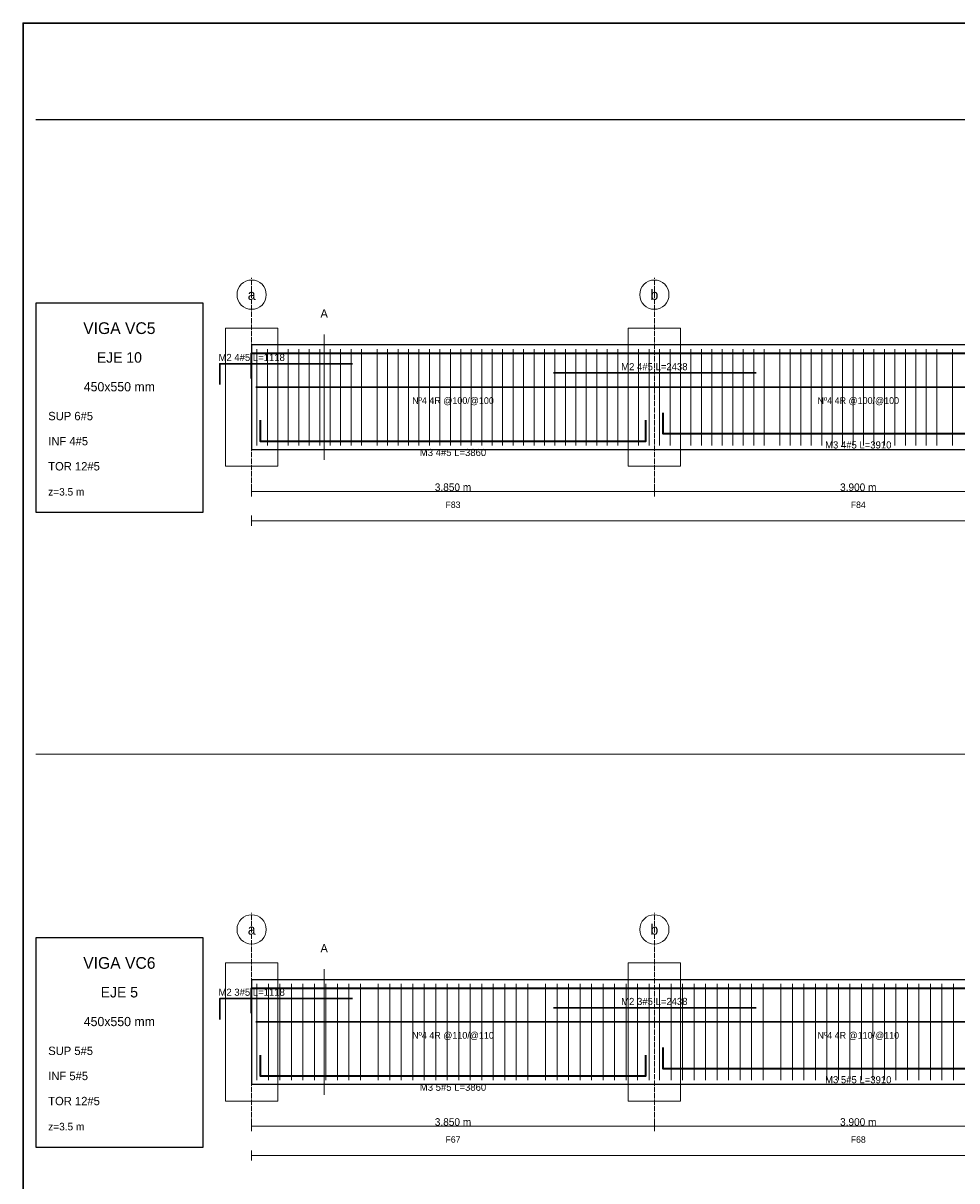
# Paper-space layout 'CARGA_02' of a CAD drawing. Header units: millimetres. Extents: x 7 to 700, y 7 to 493.
# Tile 3 of 5: x 7 to 230, y 216 to 493. Entities that reach past the tile are written whole.
import ezdxf
from ezdxf.enums import TextEntityAlignment as Align

# ---------------------------------------------------------------- set-up
doc = ezdxf.new("R2010")
doc.units = ezdxf.units.MM
doc.linetypes.add('DASHED', pattern=[1.524, 1.27, -0.254])
for name, color, linetype in [('ACERO_INF', 1, 'Continuous'), ('ACERO_SUP_APOYO', 5, 'Continuous'), ('ACERO_SUP_CONT', 4, 'Continuous'), ('ACERO_TORSION', 30, 'Continuous'), ('APOYOS', 9, 'Continuous'), ('CONTORNO', 7, 'Continuous'), ('CORTE', 6, 'Continuous'), ('COTAS', 3, 'Continuous'), ('EJES', 1, 'Continuous'), ('ESTRIBOS', 8, 'Continuous'), ('MARCO', 7, 'Continuous'), ('TEXTO', 7, 'Continuous')]:
    doc.layers.add(name, color=color, linetype=linetype)

psp = doc.layouts.new('CARGA_02')

# ---------------------------------------------------------------- linework, layer by layer
at = {"layer": 'ACERO_INF', "color": 1, "lineweight": 35}
for points in [[(159.88, 399.93), (159.88, 394.93), (253.38, 394.93), (253.38, 399.93)], [(63.62, 398.13), (63.62, 393.13), (155.88, 393.13), (155.88, 398.13)], [(63.62, 246.47), (63.62, 241.47), (155.88, 241.47), (155.88, 246.47)], [(159.88, 248.27), (159.88, 243.27), (253.38, 243.27), (253.38, 248.27)]]:
    psp.add_lwpolyline(points, dxfattribs=at)
at = {"layer": 'ACERO_SUP_APOYO', "color": 5, "lineweight": 30}
for points in [[(54, 406.63), (54, 411.63), (85.69, 411.63)], [(133.81, 409.43), (182.25, 409.43)], [(54, 254.97), (54, 259.97), (85.69, 259.97)], [(133.81, 257.77), (182.25, 257.77)]]:
    psp.add_lwpolyline(points, dxfattribs=at)
at = {"layer": 'ACERO_SUP_CONT', "color": 4, "lineweight": 35}
for points in [[(61.62, 408.13), (61.62, 414.13), (449.12, 414.13), (449.12, 408.13)], [(61.62, 256.47), (61.62, 262.47), (449.12, 262.47), (449.12, 256.47)]]:
    psp.add_lwpolyline(points, dxfattribs=at)
at = {"layer": 'ACERO_TORSION', "color": 30, "lineweight": 30}
for points in [[(62.62, 406.03), (448.12, 406.03)], [(62.62, 254.37), (448.12, 254.37)]]:
    psp.add_lwpolyline(points, dxfattribs=at)
at = {"layer": 'APOYOS', "color": 9, "lineweight": 15}
for points in [[(55.38, 387.13), (67.88, 387.13), (67.88, 420.13), (55.38, 420.13)], [(151.62, 387.13), (164.12, 387.13), (164.12, 420.13), (151.62, 420.13)], [(55.38, 235.47), (67.88, 235.47), (67.88, 268.47), (55.38, 268.47)], [(151.62, 235.47), (164.12, 235.47), (164.12, 268.47), (151.62, 268.47)]]:
    psp.add_lwpolyline(points, close=True, dxfattribs=at)
at = {"layer": 'CONTORNO', "color": 7, "lineweight": 25}
for points in [[(61.62, 391.13), (449.12, 391.13), (449.12, 416.13), (61.62, 416.13)], [(61.62, 239.47), (449.12, 239.47), (449.12, 264.47), (61.62, 264.47)]]:
    psp.add_lwpolyline(points, close=True, dxfattribs=at)
at = {"layer": 'CORTE', "color": 6, "lineweight": 13}
for p, q in [((78.95, 388.63), (78.95, 418.63)), ((78.95, 236.97), (78.95, 266.97))]:
    psp.add_line(p, q, dxfattribs=at)
at = {"layer": 'COTAS', "color": 3, "lineweight": 13}
for p, q in [((61.62, 379.93), (61.62, 382.33)), ((157.88, 379.93), (157.88, 382.33)), ((157.88, 379.93), (157.88, 382.33)), ((61.62, 381.13), (157.88, 381.13)), ((157.88, 381.13), (255.38, 381.13)), ((61.62, 372.93), (61.62, 375.33)), ((61.62, 374.13), (449.12, 374.13)), ((61.62, 228.27), (61.62, 230.67)), ((157.88, 228.27), (157.88, 230.67)), ((157.88, 228.27), (157.88, 230.67)), ((61.62, 229.47), (157.88, 229.47)), ((157.88, 229.47), (255.38, 229.47)), ((61.62, 221.27), (61.62, 223.67)), ((61.62, 222.47), (449.12, 222.47))]:
    psp.add_line(p, q, dxfattribs=at)
at = {"layer": 'EJES', "color": 1, "linetype": 'DASHED', "lineweight": 9}
for p, q in [((61.62, 380.13), (61.62, 432.13)), ((157.88, 380.13), (157.88, 432.13)), ((61.62, 228.47), (61.62, 280.47)), ((157.88, 228.47), (157.88, 280.47))]:
    psp.add_line(p, q, dxfattribs=at)
at = {"layer": 'EJES', "color": 1, "lineweight": 18}
for centre in [(61.62, 428.13), (157.88, 428.13), (61.62, 276.47), (157.88, 276.47)]:
    psp.add_circle(centre, 3.5, dxfattribs=at)
at = {"layer": 'ESTRIBOS', "color": 8, "lineweight": 9}
for p, q in [((62.88, 392.13), (62.88, 415.13)), ((65.38, 392.13), (65.38, 415.13)), ((67.88, 392.13), (67.88, 415.13)), ((70.38, 392.13), (70.38, 415.13)), ((72.88, 392.13), (72.88, 415.13)), ((75.38, 392.13), (75.38, 415.13)), ((77.88, 392.13), (77.88, 415.13)), ((80.38, 392.13), (80.38, 415.13)), ((82.88, 392.13), (82.88, 415.13)), ((85.38, 392.13), (85.38, 415.13)), ((87.88, 392.13), (87.88, 415.13)), ((91.62, 392.13), (91.62, 415.13)), ((94.12, 392.13), (94.12, 415.13)), ((96.62, 392.13), (96.62, 415.13)), ((99.12, 392.13), (99.12, 415.13)), ((101.62, 392.13), (101.62, 415.13)), ((104.12, 392.13), (104.12, 415.13)), ((106.62, 392.13), (106.62, 415.13)), ((109.12, 392.13), (109.12, 415.13)), ((111.62, 392.13), (111.62, 415.13)), ((114.12, 392.13), (114.12, 415.13)), ((116.62, 392.13), (116.62, 415.13)), ((119.12, 392.13), (119.12, 415.13)), ((121.62, 392.13), (121.62, 415.13)), ((124.12, 392.13), (124.12, 415.13)), ((126.62, 392.13), (126.62, 415.13)), ((129.12, 392.13), (129.12, 415.13)), ((131.62, 392.13), (131.62, 415.13)), ((134.12, 392.13), (134.12, 415.13)), ((136.62, 392.13), (136.62, 415.13)), ((139.12, 392.13), (139.12, 415.13)), ((141.62, 392.13), (141.62, 415.13)), ((144.12, 392.13), (144.12, 415.13)), ((146.62, 392.13), (146.62, 415.13)), ((149.12, 392.13), (149.12, 415.13)), ((151.62, 392.13), (151.62, 415.13)), ((154.12, 392.13), (154.12, 415.13)), ((156.62, 392.13), (156.62, 415.13)), ((159.12, 392.13), (159.12, 415.13)), ((161.62, 392.13), (161.62, 415.13)), ((164.12, 392.13), (164.12, 415.13)), ((166.62, 392.13), (166.62, 415.13)), ((169.12, 392.13), (169.12, 415.13)), ((171.62, 392.13), (171.62, 415.13)), ((174.12, 392.13), (174.12, 415.13)), ((176.62, 392.13), (176.62, 415.13)), ((179.12, 392.13), (179.12, 415.13)), ((181.62, 392.13), (181.62, 415.13)), ((184.12, 392.13), (184.12, 415.13)), ((187.88, 392.13), (187.88, 415.13)), ((190.38, 392.13), (190.38, 415.13)), ((192.88, 392.13), (192.88, 415.13)), ((195.38, 392.13), (195.38, 415.13)), ((197.88, 392.13), (197.88, 415.13)), ((200.38, 392.13), (200.38, 415.13)), ((202.88, 392.13), (202.88, 415.13)), ((205.38, 392.13), (205.38, 415.13)), ((207.88, 392.13), (207.88, 415.13)), ((210.38, 392.13), (210.38, 415.13)), ((212.88, 392.13), (212.88, 415.13)), ((215.38, 392.13), (215.38, 415.13)), ((217.88, 392.13), (217.88, 415.13)), ((220.38, 392.13), (220.38, 415.13)), ((222.88, 392.13), (222.88, 415.13)), ((225.38, 392.13), (225.38, 415.13)), ((229.12, 392.13), (229.12, 415.13)), ((62.88, 240.47), (62.88, 263.47)), ((65.62, 240.47), (65.62, 263.47)), ((68.38, 240.47), (68.38, 263.47)), ((71.12, 240.47), (71.12, 263.47)), ((73.88, 240.47), (73.88, 263.47)), ((76.62, 240.47), (76.62, 263.47)), ((79.38, 240.47), (79.38, 263.47)), ((82.12, 240.47), (82.12, 263.47)), ((84.88, 240.47), (84.88, 263.47)), ((87.62, 240.47), (87.62, 263.47)), ((91.88, 240.47), (91.88, 263.47)), ((94.62, 240.47), (94.62, 263.47)), ((97.38, 240.47), (97.38, 263.47)), ((100.12, 240.47), (100.12, 263.47)), ((102.88, 240.47), (102.88, 263.47)), ((105.62, 240.47), (105.62, 263.47)), ((108.38, 240.47), (108.38, 263.47)), ((111.12, 240.47), (111.12, 263.47)), ((113.88, 240.47), (113.88, 263.47)), ((116.62, 240.47), (116.62, 263.47)), ((119.38, 240.47), (119.38, 263.47)), ((122.12, 240.47), (122.12, 263.47)), ((124.88, 240.47), (124.88, 263.47)), ((127.62, 240.47), (127.62, 263.47)), ((131.88, 240.47), (131.88, 263.47)), ((134.62, 240.47), (134.62, 263.47)), ((137.38, 240.47), (137.38, 263.47)), ((140.12, 240.47), (140.12, 263.47)), ((142.88, 240.47), (142.88, 263.47)), ((145.62, 240.47), (145.62, 263.47)), ((148.38, 240.47), (148.38, 263.47)), ((151.12, 240.47), (151.12, 263.47)), ((153.88, 240.47), (153.88, 263.47)), ((156.62, 240.47), (156.62, 263.47)), ((159.12, 240.47), (159.12, 263.47)), ((161.88, 240.47), (161.88, 263.47)), ((164.62, 240.47), (164.62, 263.47)), ((167.38, 240.47), (167.38, 263.47)), ((170.12, 240.47), (170.12, 263.47)), ((172.88, 240.47), (172.88, 263.47)), ((175.62, 240.47), (175.62, 263.47)), ((178.38, 240.47), (178.38, 263.47)), ((181.12, 240.47), (181.12, 263.47)), ((183.88, 240.47), (183.88, 263.47)), ((188.12, 240.47), (188.12, 263.47)), ((190.88, 240.47), (190.88, 263.47)), ((193.62, 240.47), (193.62, 263.47)), ((196.38, 240.47), (196.38, 263.47)), ((199.12, 240.47), (199.12, 263.47)), ((201.88, 240.47), (201.88, 263.47)), ((204.62, 240.47), (204.62, 263.47)), ((207.38, 240.47), (207.38, 263.47)), ((210.12, 240.47), (210.12, 263.47)), ((212.88, 240.47), (212.88, 263.47)), ((215.62, 240.47), (215.62, 263.47)), ((218.38, 240.47), (218.38, 263.47)), ((221.12, 240.47), (221.12, 263.47)), ((223.88, 240.47), (223.88, 263.47)), ((226.62, 240.47), (226.62, 263.47)), ((229.38, 240.47), (229.38, 263.47))]:
    psp.add_line(p, q, dxfattribs=at)
at = {"layer": 'MARCO', "color": 7, "lineweight": 25}
psp.add_line((10, 470), (697, 470), dxfattribs=at)
at = {"layer": 'MARCO', "color": 8, "lineweight": 13}
psp.add_line((10, 318.33), (697, 318.33), dxfattribs=at)
at = {"layer": 'MARCO', "color": 7, "lineweight": 30}
psp.add_lwpolyline([(7, 7), (700, 7), (700, 493), (7, 493)], close=True, dxfattribs=at)
at = {"layer": 'MARCO', "color": 7, "lineweight": 25}
for points in [[(10, 376.13), (50, 376.13), (50, 426.13), (10, 426.13)], [(10, 224.47), (50, 224.47), (50, 274.47), (10, 274.47)]]:
    psp.add_lwpolyline(points, close=True, dxfattribs=at)

# ---------------------------------------------------------------- texts
at = {"layer": 'ACERO_INF', "color": 1}
for s, p in [('M3 4#5 L=3910', (206.62, 392.23)), ('M3 4#5 L=3860', (109.75, 390.43)), ('M3 5#5 L=3910', (206.62, 240.57)), ('M3 5#5 L=3860', (109.75, 238.77))]:
    psp.add_text(s, height=1.7, dxfattribs=at).set_placement(p, align=Align.MIDDLE_CENTER)
at = {"layer": 'ACERO_SUP_APOYO', "color": 5}
for s, p in [('M2 4#5 L=1118', (61.62, 413.13)), ('M2 4#5 L=2438', (157.88, 410.93)), ('M2 3#5 L=1118', (61.62, 261.47)), ('M2 3#5 L=2438', (157.88, 259.27))]:
    psp.add_text(s, height=1.7, dxfattribs=at).set_placement(p, align=Align.MIDDLE_CENTER)
at = {"layer": 'CORTE', "color": 6}
for p in [(78.95, 423.63), (78.95, 271.97)]:
    psp.add_text('A', height=2, dxfattribs=at).set_placement(p, align=Align.MIDDLE_CENTER)
at = {"layer": 'COTAS', "color": 3}
for s, p in [('3.850 m', (109.75, 382.13)), ('3.900 m', (206.62, 382.13)), ('3.850 m', (109.75, 230.47)), ('3.900 m', (206.62, 230.47))]:
    psp.add_text(s, height=1.8, dxfattribs=at).set_placement(p, align=Align.MIDDLE_CENTER)
at = {"layer": 'EJES', "color": 1}
for s, p in [('a', (61.62, 428.13)), ('b', (157.88, 428.13)), ('a', (61.62, 276.47)), ('b', (157.88, 276.47))]:
    psp.add_text(s, height=2.5, dxfattribs=at).set_placement(p, align=Align.MIDDLE_CENTER)
at = {"layer": 'ESTRIBOS', "color": 8}
for s, p in [('Nº4 4R @100/@100', (109.75, 402.83)), ('Nº4 4R @100/@100', (206.62, 402.83)), ('Nº4 4R @110/@110', (109.75, 251.17)), ('Nº4 4R @110/@110', (206.62, 251.17))]:
    psp.add_text(s, height=1.6, dxfattribs=at).set_placement(p, align=Align.MIDDLE_CENTER)
at = {"layer": 'TEXTO', "color": 7}
for s, height, p in [('VIGA VC5', 2.8, (30, 420.13)), ('EJE 10', 2.5, (30, 413.13)), ('450x550 mm', 2.2, (30, 406.13)), ('F83', 1.55, (109.75, 377.93)), ('F84', 1.55, (206.62, 377.93)), ('VIGA VC6', 2.8, (30, 268.47)), ('EJE 5', 2.5, (30, 261.47)), ('450x550 mm', 2.2, (30, 254.47)), ('F67', 1.55, (109.75, 226.27)), ('F68', 1.55, (206.62, 226.27))]:
    psp.add_text(s, height=height, dxfattribs=at).set_placement(p, align=Align.MIDDLE_CENTER)
at = {"layer": 'TEXTO'}
for s, height, p in [('SUP 6#5', 2, (13, 398.13)), ('INF 4#5', 2, (13, 392.13)), ('TOR 12#5', 2, (13, 386.13)), ('z=3.5 m', 1.8, (13, 380.13)), ('SUP 5#5', 2, (13, 246.47)), ('INF 5#5', 2, (13, 240.47)), ('TOR 12#5', 2, (13, 234.47)), ('z=3.5 m', 1.8, (13, 228.47))]:
    psp.add_text(s, height=height, dxfattribs=at).set_placement(p)

doc.saveas('drawing.dxf')
